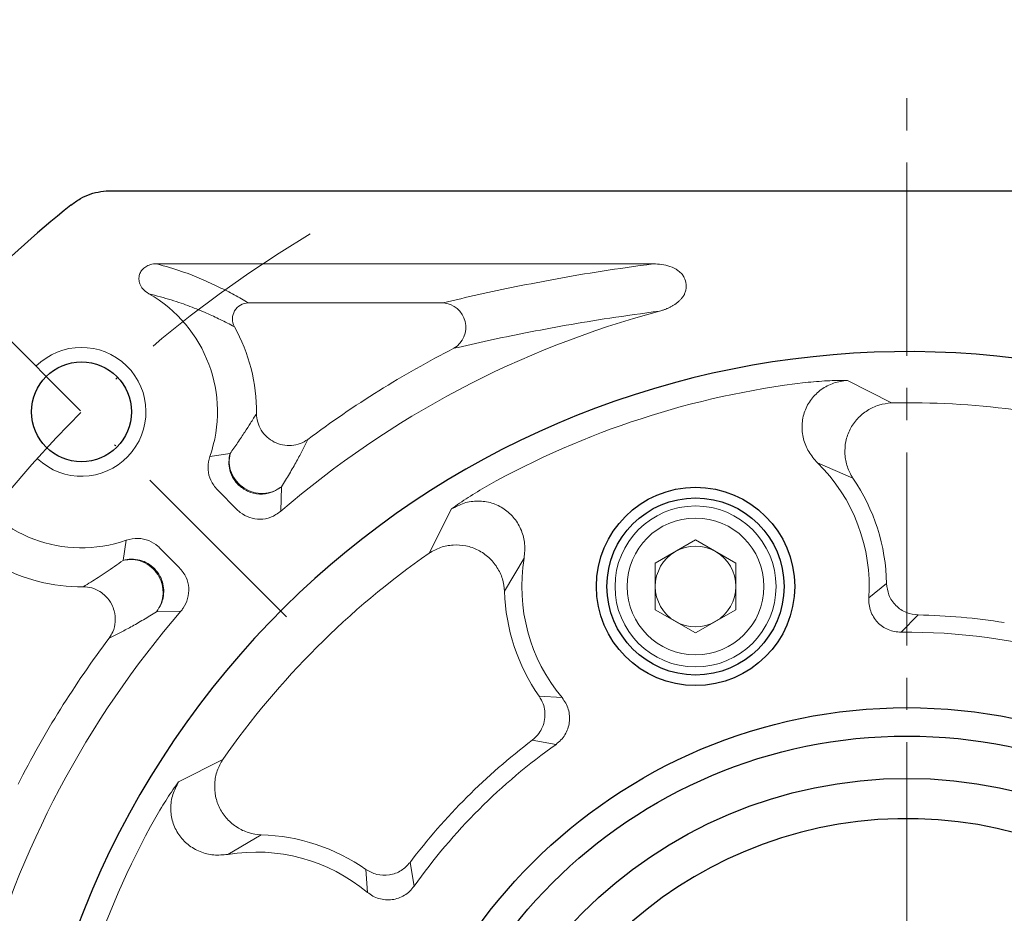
# Model space of a CAD drawing. Header units: millimetres. Extents: x 8988 to 9844, y -574 to 31.
# Tile 4 of 14: x 9071 to 9132, y -156 to -100. Entities that reach past the tile are written whole.
import ezdxf

# ---------------------------------------------------------------- set-up
doc = ezdxf.new("R2010")
doc.units = ezdxf.units.MM
doc.header["$PDSIZE"] = -5
doc.linetypes.add('ACAD_ISO10W100', pattern=[18, 12, -3, 0, -3])
doc.linetypes.add('点画线', pattern=[18, 12, -2, 2, -2])
doc.layers.get('0').update_dxf_attribs({"lineweight": 18})
doc.layers.get('Defpoints').update_dxf_attribs({"lineweight": 18})
for name, color, linetype, lineweight in [('7中心线层', 7, '点画线', 18), ('中心线层', 7, 'ACAD_ISO10W100', 0), ('尺寸线层', 3, 'Continuous', 18), ('粗实线', 7, 'Continuous', 40)]:
    doc.layers.add(name, color=color, linetype=linetype, lineweight=lineweight)
doc.styles.add('工程字', font='txt')
doc.dimstyles.new('DIMSTYLE_17', dxfattribs={"dimtxt": 8, "dimasz": 12, "dimexe": 0.18, "dimexo": 1, "dimgap": 1, "dimtad": 1, "dimtih": 1, "dimtoh": 1, "dimdec": 3, "dimdsep": 46, "dimtxsty": 'Standard', "dimblk": '_CAXARROW', "dimcen": 0.09, "dimdle": 24, "dimadec": 0, "dimazin": 0, "dimtfac": 0.7, "dimtdec": 3, "dimtofl": 0, "dimtmove": 0, "dimatfit": 3, "dimfxl": 1, "dimtolj": 1, "dimarcsym": 0})
doc.dimstyles.new('ISO-25', dxfattribs={"dimtxt": 8, "dimasz": 4, "dimexe": 1.25, "dimexo": 1, "dimgap": 1.3, "dimtad": 1, "dimtxsty": '工程字', "dimcen": 2, "dimdle": 8, "dimadec": 0, "dimazin": 0, "dimtfac": 1, "dimtmove": 0, "dimatfit": 3, "dimfxl": 1, "dimarcsym": 0})

# ---------------------------------------------------------------- blocks, each defined once
blk = doc.blocks.new('*D116')
at = {"layer": 'Defpoints', "color": 0, "lineweight": 30}
for p in [(9190.774, -99.016), (9060.774, -126.386), (9190.774, -126.386)]:
    blk.add_point(p, dxfattribs=at)
at = {"layer": '尺寸线层', "color": 0, "lineweight": -2}
for p, q in [((9060.774, -125.386), (9060.774, -97.766)), ((9190.774, -125.386), (9190.774, -97.766)), ((9064.774, -99.016), (9186.774, -99.016))]:
    blk.add_line(p, q, dxfattribs=at)
at = {"layer": '尺寸线层', "color": 0, "lineweight": 30}
for points in [[(9064.774, -98.35), (9064.774, -99.683), (9060.774, -99.016)], [(9186.774, -99.683), (9186.774, -98.35), (9190.774, -99.016)]]:
    blk.add_solid(points, dxfattribs=at)
at = {"layer": '尺寸线层', "color": 0, "insert": (9125.774, -93.716), "char_height": 8, "attachment_point": 5, "style": '工程字'}
blk.add_mtext('130', dxfattribs=at)
blk = doc.blocks.new('*D118')
at = {"layer": 'Defpoints', "color": 0, "lineweight": 30}
for p in [(9158.968, -111.341), (9092.58, -240.251)]:
    blk.add_point(p, dxfattribs=at)
at = {"layer": '尺寸线层', "color": 0, "lineweight": -2}
blk.add_line((9110.013, -206.401), (9094.412, -236.695), dxfattribs=at)
at = {"layer": '尺寸线层', "color": 0, "lineweight": 30}
blk.add_solid([(9093.819, -236.389), (9095.004, -237), (9092.58, -240.251)], dxfattribs=at)
at = {"layer": '尺寸线层', "color": 0, "insert": (9099.713, -214.825), "char_height": 8, "attachment_point": 5, "rotation": 62.75189, "style": '工程字'}
blk.add_mtext('∅145', dxfattribs=at)
blk = doc.blocks.new('_CAXARROW')
blk.add_hatch(color=0).paths.add_polyline_path([(0, 0), (-1, 0.125), (-1, -0.125)], flags=0)
blk = doc.blocks.new('*D119')
at = {"layer": 'Defpoints', "color": 0, "lineweight": 30}
for p in [(9073.566, -111.916), (9177.982, -239.675)]:
    blk.add_point(p, dxfattribs=at)
at = {"layer": '尺寸线层', "color": 0, "lineweight": -2}
for p, q in [((9125.684, -175.796), (9125.864, -175.796)), ((9125.774, -175.886), (9125.774, -175.706)), ((9189.68, -253.988), (9181.779, -244.321)), ((9209.763, -253.988), (9189.68, -253.988))]:
    blk.add_line(p, q, dxfattribs=at)
at = {"layer": '尺寸线层', "color": 0, "lineweight": -2, "xscale": 6, "yscale": 6, "zscale": 6, "rotation": 129.2588264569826}
blk.add_blockref('_CAXARROW', (9177.982, -239.675), dxfattribs=at)
at = {"layer": '尺寸线层', "color": 0, "lineweight": 15, "insert": (9200.222, -249.488), "char_height": 7, "attachment_point": 5, "style": '工程字'}
blk.add_mtext('\\A1;∅165', dxfattribs=at)
blk = doc.blocks.new('_FILLED')
at = {"linetype": 'ByBlock'}
blk.add_hatch(color=0, dxfattribs=at).paths.add_polyline_path([(0, 0), (-1, 0.133), (-1, -0.133)], flags=0)
blk = doc.blocks.new('*D121')
at = {"layer": 'Defpoints', "color": 0, "lineweight": 30}
for p in [(9191.14, -111.803), (9165.684, -137.259), (9212.473, -152.933), (9055.894, -175.796), (9199.071, -175.796)]:
    blk.add_point(p, dxfattribs=at)
at = {"layer": '尺寸线层', "color": 0, "lineweight": -2}
blk.add_line((9200.071, -175.796), (9216.733, -175.796), dxfattribs=at)
blk.add_arc((9127.146, -175.796), 88.336, 2.59466, 42.40534, dxfattribs=at)
at = {"layer": '尺寸线层', "color": 0, "lineweight": 30}
for points in [[(9192.855, -115.764), (9191.891, -116.685), (9189.61, -113.333)], [(9214.726, -171.812), (9216.059, -171.782), (9215.483, -175.796)]]:
    blk.add_solid(points, dxfattribs=at)
at = {"layer": '尺寸线层', "color": 0, "insert": (9213.655, -139.963), "char_height": 8, "attachment_point": 5, "rotation": 292.5, "style": '工程字'}
blk.add_mtext('45%%d', dxfattribs=at)

msp = doc.modelspace()

# ---------------------------------------------------------------- linework, layer by layer
at = {"color": 7, "linetype": 'Continuous', "lineweight": 15}
for p, q in [((9110.0157, -115.3362), (9079.1822, -115.3362)), ((9084.87, -117.7608), (9096.9607, -117.7608)), ((9124.812, -123.9746), (9122.0715, -122.576)), ((9083.7324, -127.1149), (9082.4775, -127.313)), ((9120.2131, -127.6902), (9122.412, -128.6503)), ((9082.9497, -129.3787), (9084.1785, -130.6074)), ((9086.8885, -130.7074), (9086.9265, -129.183)), ((9097.4878, -130.5637), (9096.0928, -133.306)), ((9077.2909, -132.5025), (9077.0933, -133.7541)), ((9110.1409, -133.9326), (9112.6409, -132.4892)), ((9112.6409, -132.4892), (9115.1409, -133.9326)), ((9080.5817, -134.2003), (9079.3562, -132.9748)), ((9100.7828, -135.6781), (9101.9974, -133.6089)), ((9110.1409, -136.8193), (9110.1409, -133.9326)), ((9115.1409, -133.9326), (9115.1409, -136.8193)), ((9123.4065, -136.0914), (9124.5015, -135.187)), ((9080.6817, -136.9103), (9079.1613, -136.9481)), ((9112.6409, -138.2627), (9110.1409, -136.8193)), ((9115.1409, -136.8193), (9112.6409, -138.2627)), ((9125.4136, -138.2158), (9126.4583, -137.1474)), ((9102.9346, -142.1945), (9104.352, -142.2826)), ((9103.9769, -145.181), (9102.5037, -144.9307)), ((9083.2843, -146.1145), (9080.542, -147.5095)), ((9083.5872, -152.019), (9085.6564, -150.8044)), ((9095.1593, -153.9985), (9094.909, -152.5253)), ((9092.2609, -154.3736), (9092.1729, -152.9562))]:
    msp.add_line(p, q, dxfattribs=at)
for radius in [5, 4.25]:
    msp.add_circle((9112.6409, -135.3759), radius, dxfattribs=at)
for centre, radius, start, end in [((9074.5089, -124.5306), 8.4404, 340.751961, 60.314874), ((9084.888, -118.7676), 1.007, 91.027574, 208.100957), ((9096.8544, -119.2806), 1.5235, 301.004045, 85.999543), ((9125.7742, -175.7958), 59.5404, 104.962616, 130.775491), ((9074.5089, -124.5306), 10.8649, 359.442948, 29.128447), ((9125.7742, -175.7958), 61.9649, 117.003596, 126.90813), ((9125.7742, -175.7958), 53.4563, 96.785536, 119.214464), ((9125.7742, -175.7958), 51.8302, 82.675132, 91.063734), ((9112.6409, -135.3759), 10.7893, 356.19789, 45.42643), ((9074.5089, -124.5306), 8.4434, 209.753701, 289.237717), ((9112.6409, -135.3759), 11.862, 0.91248, 34.540409), ((9112.6409, -135.3759), 2.5, 120, 180), ((9112.6409, -135.3759), 2.5, 60, 120), ((9112.6409, -135.3759), 2.5, 0, 60), ((9125.7742, -175.7958), 51.8302, 124.936266, 145.063734), ((9112.6409, -135.3759), 10.7893, 170.57357, 219.80211), ((9074.5089, -124.5306), 10.8649, 240.871553, 270.557052), ((9112.6409, -135.3759), 11.862, 181.459591, 215.08752), ((9112.6409, -135.3759), 2.5, 180, 240), ((9112.6409, -135.3759), 2.5, 300, 0), ((9125.7742, -175.7958), 59.5434, 139.227103, 165.015975), ((9112.6409, -135.3759), 2.5, 240, 300), ((9125.7742, -175.7958), 38.6545, 81.005093, 88.985843), ((9125.7742, -175.7958), 61.9649, 143.09187, 152.996404), ((9125.7742, -175.7958), 37.5818, 74.22867, 90.549721), ((9125.7742, -175.7958), 38.6545, 127.014157, 142.985843), ((9125.7742, -175.7958), 37.5818, 125.450279, 144.549721), ((9125.7742, -175.7958), 53.4563, 150.785536, 173.214464), ((9085.3543, -162.6626), 11.862, 54.91248, 88.540409), ((9085.3543, -162.6626), 10.7893, 50.19789, 99.42643)]:
    msp.add_arc(centre, radius, start, end, dxfattribs=at)
at = {"color": 0}
msp.add_arc((9074.5089, -124.5306), 4, 226.763225, 135, dxfattribs=at)
at = {"color": 7, "linetype": 'Continuous', "lineweight": 15}
for points, knots in [([(9078.6889, -117.1978), (9078.5521, -117.1053), (9078.3192, -116.948), (9078.1235, -116.6115), (9078.0554, -116.298), (9078.0963, -116.0024), (9078.2308, -115.747), (9078.4372, -115.5432), (9078.7191, -115.3932), (9078.9809, -115.3369), (9079.1418, -115.3364), (9079.1822, -115.3362)], [0, 0, 0, 0, 0.1793292, 0.3051152, 0.4108165, 0.5169403, 0.6133031, 0.7116592, 0.823159, 0.9554919, 1, 1, 1, 1]), ([(9079.1822, -115.3362), (9079.7222, -115.4927), (9080.8077, -115.8071), (9081.985, -116.2911), (9083.0567, -116.7787), (9084.0154, -117.2692), (9084.5848, -117.5967), (9084.87, -117.7608)], [0, 0, 0, 0, 0.1977209, 0.3975208, 0.5987607, 0.7990725, 1, 1, 1, 1]), ([(9110.0157, -115.3362), (9108.9282, -115.4875), (9106.7586, -115.7893), (9104.0071, -116.267), (9101.478, -116.7531), (9099.1261, -117.2514), (9097.6882, -117.5896), (9096.9607, -117.7608)], [0, 0, 0, 0, 0.1994366, 0.3979012, 0.5967866, 0.7960025, 1, 1, 1, 1]), ([(9110.0157, -115.3362), (9110.3666, -115.3603), (9110.9115, -115.3976), (9111.5136, -115.6927), (9111.7336, -115.906), (9111.8122, -115.9821)], [0, 0, 0, 0, 0.537558, 0.834934, 1, 1, 1, 1]), ([(9111.9651, -117.2059), (9111.9792, -117.1678), (9112.0485, -116.9796), (9112.0827, -116.6298), (9111.9826, -116.2461), (9111.8589, -116.0544), (9111.8122, -115.9821)], [0, 0, 0, 0, 0.094986, 0.4685049, 0.7993826, 1, 1, 1, 1]), ([(9078.6889, -117.1979), (9079.1714, -117.3259), (9080.1589, -117.5878), (9081.2634, -117.981), (9082.262, -118.3878), (9083.1705, -118.8088), (9083.7143, -119.0928), (9083.9998, -119.2419)], [0, 0, 0, 0, 0.1937404, 0.3965603, 0.5999096, 0.7900125, 1, 1, 1, 1]), ([(9111.9651, -117.2059), (9111.9548, -117.2251), (9111.9311, -117.2694), (9111.8894, -117.3362), (9111.8405, -117.406), (9111.7967, -117.4617), (9111.751, -117.5157), (9111.7034, -117.568), (9111.6437, -117.628), (9111.5815, -117.6853), (9111.5171, -117.7399), (9111.4508, -117.792), (9111.3827, -117.8416), (9111.3129, -117.8887), (9111.2417, -117.9334), (9111.1692, -117.9757), (9111.0954, -118.0157), (9111.0204, -118.0535), (9110.9445, -118.089), (9110.8675, -118.1223), (9110.7898, -118.1535), (9110.7112, -118.1824), (9110.6319, -118.2092), (9110.529, -118.2412), (9110.4517, -118.2611), (9110.4015, -118.274)], [0, 0, 0, 0, 0.0330058, 0.0762661, 0.1195249, 0.1627795, 0.1844021, 0.227655, 0.2709058, 0.314156, 0.357406, 0.4006545, 0.4439015, 0.4871489, 0.5303953, 0.573642, 0.6168877, 0.660133, 0.7033785, 0.7466238, 0.7898689, 0.8331132, 0.8763582, 0.9196022, 1, 1, 1, 1]), ([(9110.4015, -118.2742), (9109.3467, -118.4185), (9107.2425, -118.7063), (9104.548, -119.1585), (9102.0596, -119.624), (9099.7493, -120.1028), (9098.3446, -120.4248), (9097.6392, -120.5864)], [0, 0, 0, 0, 0.1976234, 0.3942652, 0.596966, 0.7975972, 1, 1, 1, 1]), ([(9120.2131, -127.6902), (9120.0203, -127.471), (9119.6356, -127.0338), (9119.3088, -126.2126), (9119.2173, -125.3433), (9119.3857, -124.4845), (9119.8047, -123.7185), (9120.4299, -123.1129), (9121.2075, -122.699), (9121.7827, -122.6171), (9122.0715, -122.576)], [0, 0, 0, 0, 0.1261801, 0.251668, 0.3765352, 0.5010396, 0.625182, 0.7490615, 0.8740363, 1, 1, 1, 1]), ([(9122.0715, -122.576), (9121.6603, -122.5789), (9120.8398, -122.5847), (9119.9179, -122.6709), (9119.4581, -122.7139)], [0, 0, 0, 0, 0.5012085, 1, 1, 1, 1]), ([(9122.412, -128.6503), (9122.2839, -128.4198), (9122.027, -127.9576), (9121.891, -127.1631), (9121.9417, -126.3615), (9122.205, -125.595), (9122.6729, -124.9332), (9123.2939, -124.4222), (9124.0207, -124.0672), (9124.5483, -124.0054), (9124.812, -123.9746)], [0, 0, 0, 0, 0.1242654, 0.2491484, 0.3743396, 0.4997578, 0.625118, 0.7501911, 0.8751369, 1, 1, 1, 1]), ([(9083.7324, -127.1149), (9083.8941, -126.8895), (9084.2335, -126.4164), (9084.643, -125.7997), (9085.0297, -125.2024), (9085.2542, -124.8325), (9085.3733, -124.6362)], [0, 0, 0, 0, 0.23823, 0.5000454, 0.7347014, 1, 1, 1, 1]), ([(9088.5621, -126.2487), (9088.4098, -126.3419), (9088.0992, -126.5321), (9087.5532, -126.6436), (9086.9962, -126.6113), (9086.4724, -126.43), (9086.0124, -126.115), (9085.6548, -125.6861), (9085.4195, -125.177), (9085.3885, -124.8142), (9085.3733, -124.6362)], [0, 0, 0, 0, 0.1225854, 0.2499999, 0.3749538, 0.5000002, 0.6225856, 0.75, 0.8774138, 1, 1, 1, 1]), ([(9088.5621, -126.2487), (9088.4556, -126.4645), (9088.2427, -126.8959), (9087.8704, -127.5997), (9087.4476, -128.3456), (9087.0954, -128.9115), (9086.9265, -129.183)], [0, 0, 0, 0, 0.2500011, 0.4999303, 0.7600518, 1, 1, 1, 1]), ([(9084.2421, -129.0613), (9084.1439, -128.9483), (9083.9133, -128.683), (9083.7097, -128.1877), (9083.631, -127.6336), (9083.6986, -127.2878), (9083.7324, -127.1149)], [0, 0, 0, 0, 0.212868, 0.499952, 0.749976, 1, 1, 1, 1]), ([(9083.7324, -127.1149), (9083.7015, -127.3105), (9083.638, -127.7117), (9083.7906, -128.3279), (9084.1182, -128.8719), (9084.5918, -129.2881), (9085.1654, -129.5499), (9085.7958, -129.6262), (9086.4206, -129.5133), (9086.7607, -129.2912), (9086.9265, -129.183)], [0, 0, 0, 0, 0.1218605, 0.2499998, 0.378139, 0.4999998, 0.6218601, 0.7500003, 0.8781391, 1, 1, 1, 1]), ([(9082.9497, -129.3787), (9082.7942, -129.187), (9082.4971, -128.8205), (9082.336, -128.1324), (9082.3759, -127.6269), (9082.4608, -127.3648), (9082.4775, -127.313)], [0, 0, 0, 0, 0.3288645, 0.628577, 0.9267155, 1, 1, 1, 1]), ([(9086.9265, -129.183), (9086.7281, -129.3142), (9086.3172, -129.5861), (9085.5589, -129.6803), (9084.8123, -129.5179), (9084.4277, -129.2099), (9084.2421, -129.0613)], [0, 0, 0, 0, 0.2413259, 0.4999997, 0.7586737, 1, 1, 1, 1]), ([(9099.6832, -129.1392), (9099.2859, -129.3747), (9098.4894, -129.8467), (9097.8222, -130.3243), (9097.4878, -130.5637)], [0, 0, 0, 0, 0.4987913, 1, 1, 1, 1]), ([(9101.9974, -133.6089), (9102.0242, -133.3177), (9102.0775, -132.7381), (9101.8611, -131.8814), (9101.4222, -131.1272), (9100.7848, -130.5295), (9099.9944, -130.158), (9099.1329, -130.0326), (9098.2592, -130.1554), (9097.7458, -130.4272), (9097.4879, -130.5637)], [0, 0, 0, 0, 0.1263875, 0.2516532, 0.3764401, 0.5007219, 0.6246387, 0.7490624, 0.8739418, 1, 1, 1, 1]), ([(9086.8885, -130.7074), (9086.6888, -130.8472), (9086.304, -131.1165), (9085.6071, -131.2322), (9084.942, -131.1266), (9084.4648, -130.8742), (9084.241, -130.6657), (9084.1785, -130.6074)], [0, 0, 0, 0, 0.2433586, 0.4687676, 0.6914609, 0.9137982, 1, 1, 1, 1]), ([(9077.2909, -132.5025), (9077.5377, -132.445), (9078.0036, -132.3363), (9078.6983, -132.4986), (9079.1277, -132.7552), (9079.3216, -132.9416), (9079.3562, -132.9748)], [0, 0, 0, 0, 0.3374871, 0.6371963, 0.9353033, 1, 1, 1, 1]), ([(9096.0928, -133.306), (9096.3245, -133.1755), (9096.7875, -132.9149), (9097.5841, -132.7736), (9098.3879, -132.8231), (9099.1567, -133.0862), (9099.8219, -133.5514), (9100.3342, -134.1696), (9100.6884, -134.892), (9100.7513, -135.4162), (9100.7828, -135.6781)], [0, 0, 0, 0, 0.1249971, 0.2497853, 0.3748033, 0.5006703, 0.6264793, 0.7513316, 0.875758, 1, 1, 1, 1]), ([(9074.6146, -135.395), (9074.7732, -135.299), (9075.0761, -135.1156), (9075.5442, -134.817), (9076.0293, -134.4982), (9076.5401, -134.1527), (9076.9136, -133.8835), (9077.0933, -133.7541)], [0, 0, 0, 0, 0.2146879, 0.4097604, 0.6075177, 0.8112943, 1, 1, 1, 1]), ([(9077.0933, -133.7541), (9077.263, -133.7207), (9077.6086, -133.6527), (9078.1402, -133.7273), (9078.6401, -133.9228), (9078.908, -134.1514), (9079.0396, -134.2637)], [0, 0, 0, 0, 0.2456086, 0.4999998, 0.7543922, 1, 1, 1, 1]), ([(9079.1613, -136.9481), (9079.2696, -136.7824), (9079.4917, -136.4424), (9079.591, -135.8898), (9079.5624, -135.4647), (9079.4692, -135.0585), (9079.2665, -134.6134), (9078.8502, -134.1399), (9078.3062, -133.8123), (9077.69, -133.6597), (9077.2888, -133.7231), (9077.0933, -133.7541)], [0, 0, 0, 0, 0.1218146, 0.2499051, 0.333793, 0.378374, 0.500189, 0.6220038, 0.7500946, 0.8781855, 1, 1, 1, 1]), ([(9079.0396, -134.2637), (9079.164, -134.4126), (9079.3757, -134.666), (9079.557, -135.1265), (9079.6357, -135.5855), (9079.5974, -136.0512), (9079.4553, -136.5253), (9079.2691, -136.7931), (9079.1613, -136.9481)], [0, 0, 0, 0, 0.1971033, 0.3354129, 0.4999916, 0.6685001, 0.808122, 1, 1, 1, 1]), ([(9080.5817, -134.2003), (9080.7409, -134.3969), (9081.0424, -134.7692), (9081.2017, -135.4669), (9081.1364, -136.1369), (9080.9167, -136.6198), (9080.7299, -136.8507), (9080.6817, -136.9103)], [0, 0, 0, 0, 0.2523737, 0.4777426, 0.700322, 0.9226154, 1, 1, 1, 1]), ([(9074.6146, -135.395), (9074.7925, -135.4102), (9075.1553, -135.4411), (9075.6327, -135.6621), (9076.0679, -136.0064), (9076.3686, -136.4217), (9076.579, -136.9674), (9076.6348, -137.5551), (9076.5006, -138.1476), (9076.3075, -138.4555), (9076.227, -138.5838)], [0, 0, 0, 0, 0.122623, 0.2500746, 0.3537618, 0.50008, 0.5924171, 0.749991, 0.895776, 1, 1, 1, 1]), ([(9126.4583, -137.1474), (9126.2142, -137.1149), (9125.707, -137.0475), (9125.0548, -136.5916), (9124.6, -135.9385), (9124.5335, -135.4312), (9124.5015, -135.187)], [0, 0, 0, 0, 0.2406308, 0.5000008, 0.7593705, 1, 1, 1, 1]), ([(9125.4136, -138.2158), (9125.2764, -138.2091), (9125.0023, -138.1958), (9124.6076, -138.0699), (9124.2457, -137.8747), (9123.9315, -137.6081), (9123.6825, -137.279), (9123.5076, -136.9055), (9123.4034, -136.5036), (9123.4055, -136.2287), (9123.4065, -136.0914)], [0, 0, 0, 0, 0.1252759, 0.25032, 0.3750592, 0.499464, 0.6240878, 0.7493122, 0.8747661, 1, 1, 1, 1]), ([(9079.1613, -136.9481), (9078.8898, -137.1171), (9078.3239, -137.4693), (9077.578, -137.8921), (9076.8742, -138.2643), (9076.4428, -138.4773), (9076.227, -138.5838)], [0, 0, 0, 0, 0.2399395, 0.5000697, 0.7499989, 1, 1, 1, 1]), ([(9102.9346, -142.1945), (9103.0247, -142.349), (9103.1889, -142.6303), (9103.2989, -143.1326), (9103.2916, -143.6364), (9103.1515, -144.1133), (9102.9053, -144.5647), (9102.6522, -144.7954), (9102.5037, -144.9307)], [0, 0, 0, 0, 0.1753007, 0.3190874, 0.5000217, 0.6649632, 0.8034025, 1, 1, 1, 1]), ([(9104.352, -142.2826), (9104.4339, -142.3932), (9104.5974, -142.614), (9104.7499, -142.9994), (9104.8274, -143.4039), (9104.8187, -143.8166), (9104.722, -144.2179), (9104.5441, -144.5892), (9104.2985, -144.923), (9104.0843, -145.0949), (9103.9769, -145.181)], [0, 0, 0, 0, 0.1255201, 0.2504834, 0.3751983, 0.500042, 0.624878, 0.7495632, 0.8744957, 1, 1, 1, 1]), ([(9085.6564, -150.8044), (9085.3946, -150.7726), (9084.8697, -150.7087), (9084.147, -150.3518), (9083.5282, -149.8396), (9083.063, -149.1761), (9082.8026, -148.4085), (9082.7541, -147.6058), (9082.8942, -146.8091), (9083.1543, -146.346), (9083.2843, -146.1145)], [0, 0, 0, 0, 0.1242655, 0.2491479, 0.3743382, 0.4997574, 0.6251182, 0.7501912, 0.8751372, 1, 1, 1, 1]), ([(9080.542, -147.5095), (9080.3026, -147.8439), (9079.8251, -148.5111), (9079.353, -149.3076), (9079.1175, -149.7049)], [0, 0, 0, 0, 0.5012079, 1, 1, 1, 1]), ([(9083.5872, -152.019), (9083.2965, -152.0462), (9082.7167, -152.1004), (9081.8602, -151.8822), (9081.1032, -151.4452), (9080.5074, -150.8041), (9080.134, -150.0149), (9080.0115, -149.1532), (9080.1337, -148.2808), (9080.4055, -147.7673), (9080.542, -147.5095)], [0, 0, 0, 0, 0.1261786, 0.2516667, 0.3765349, 0.5010395, 0.6251826, 0.7490603, 0.8740363, 1, 1, 1, 1]), ([(9094.909, -152.5253), (9094.7393, -152.7037), (9094.3866, -153.0744), (9093.6344, -153.3342), (9092.8388, -153.3182), (9092.3892, -153.0738), (9092.1729, -152.9562)], [0, 0, 0, 0, 0.2406303, 0.4999999, 0.7593698, 1, 1, 1, 1]), ([(9095.1593, -153.9985), (9095.0733, -154.1056), (9094.9014, -154.3196), (9094.5675, -154.5648), (9094.1969, -154.7429), (9093.7965, -154.8404), (9093.3839, -154.8485), (9092.9789, -154.7703), (9092.5926, -154.6184), (9092.3714, -154.4552), (9092.2609, -154.3736)], [0, 0, 0, 0, 0.1252753, 0.25032, 0.3750568, 0.4994608, 0.6240853, 0.7493117, 0.8747648, 1, 1, 1, 1])]:
    msp.add_open_spline(points, degree=3, knots=knots, dxfattribs=at)
at = {"layer": '7中心线层'}
msp.add_line((9125.7742, -247.0483), (9125.7742, -103.8711), dxfattribs=at)
at = {"layer": '中心线层', "color": 0}
msp.add_line((9087.2368, -137.2585), (9061.781, -111.8027), dxfattribs=at)
msp.add_arc((9125.7742, -175.7958), 72.5, 120.73805, 149.26195, dxfattribs=at)
at = {"layer": '粗实线', "linetype": 'Continuous', "lineweight": 30}
msp.add_line((9076.3647, -110.7958), (9175.1836, -110.7958), dxfattribs=at)
for centre, radius in [((9074.5089, -124.5306), 3.1), ((9112.6409, -135.3759), 6.1578), ((9112.6409, -135.3759), 5.5), ((9125.7742, -175.7958), 32.8922), ((9125.7742, -175.7958), 31.1283), ((9125.7742, -175.7958), 28.5)]:
    msp.add_circle(centre, radius, dxfattribs=at)
for radius, start, end in [(82.5, 129.006555, 140.993445), (55, 246.104171, 230.518351), (26, 3.505087, 173.470515)]:
    msp.add_arc((9125.7742, -175.7958), radius, start, end, dxfattribs=at)
msp.add_open_spline([(9073.8479, -111.6872), (9074.0415, -111.5473), (9074.5981, -111.145), (9075.4807, -110.8407), (9076.1463, -110.8069), (9076.3647, -110.7958)], degree=3, knots=[0, 0, 0, 0, 0.2637668, 0.7584209, 1, 1, 1, 1], dxfattribs=at)

# ---------------------------------------------------------------- dimensions: what is measured, and where the dimension line sits
at = {"layer": '尺寸线层'}
dim = msp.add_linear_dim(base=(9190.7742, -99.0164), p1=(9060.7742, -126.3864), p2=(9190.7742, -126.3864), dimstyle='ISO-25', dxfattribs=at)
dim.commit()
dim.dimension.update_dxf_attribs({"geometry": '*D116', "text_midpoint": (9125.7742, -93.7164)})
dim = msp.add_angular_dim_2l(base=(9212.4727, -152.9327), line1=((9165.6838, -137.2585), (9191.1396, -111.8027)), line2=((9055.8939, -175.7958), (9199.0712, -175.7958)), dimstyle='ISO-25', dxfattribs=at)
dim.commit()
dim.dimension.update_dxf_attribs({"geometry": '*D121', "text_midpoint": (9213.6551, -139.9628)})
dim = msp.add_diameter_dim_2p(p1=(9158.9679, -111.341), p2=(9092.5804, -240.2507), dimstyle='ISO-25', override={"dimtxsty": '工程字'}, dxfattribs=at)
dim.commit()
dim.dimension.update_dxf_attribs({"geometry": '*D118', "text_midpoint": (9104.4246, -217.252), "dimtype": 163})
at = {"layer": '尺寸线层', "lineweight": 15}
dim = msp.add_diameter_dim_2p(p1=(9073.5661, -111.9165), p2=(9177.9822, -239.6752), dimstyle='DIMSTYLE_17', override={"dimtxt": 7, "dimasz": 6, "dimgap": 1, "dimtxsty": '工程字', "dimtol": 0, "dimldrblk": '_FILLED'}, dxfattribs=at)
dim.commit()
dim.dimension.update_dxf_attribs({"geometry": '*D119', "text_midpoint": (9200.2215, -253.9877), "dimtype": 163})

doc.saveas('drawing.dxf')
